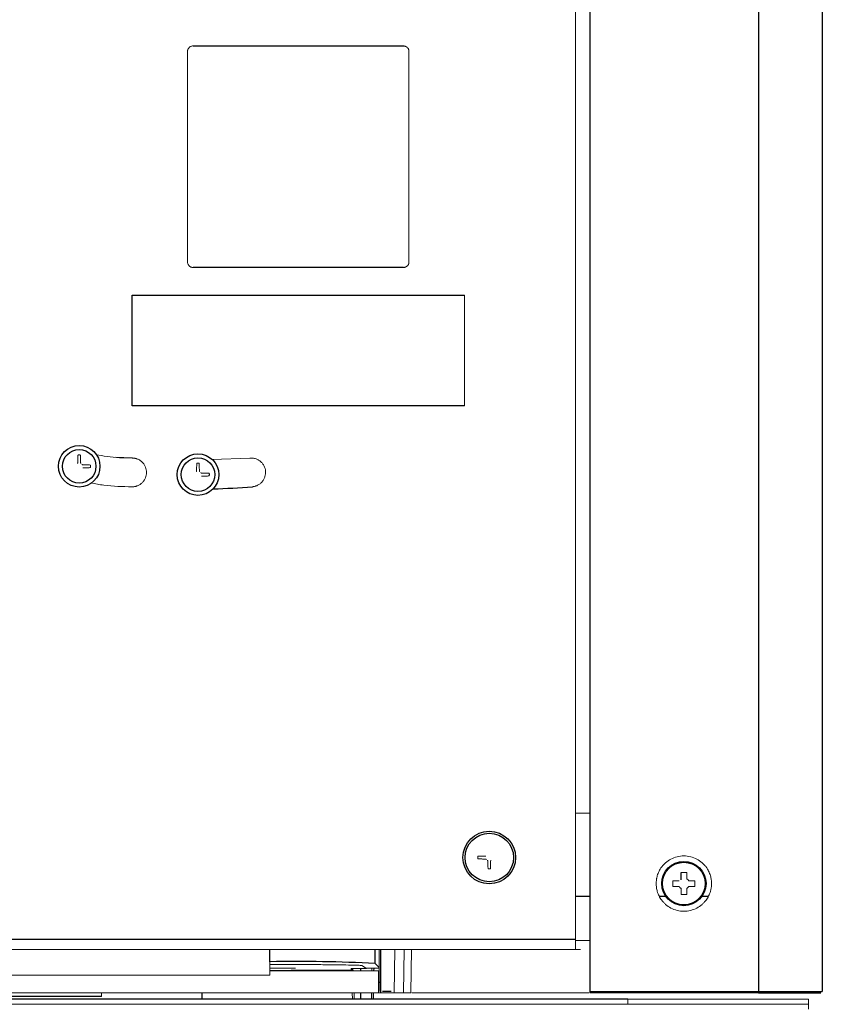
# Paper-space layout '_Back' of a CAD drawing. Header units: millimetres. Extents: x -468 to -148, y 37 to 1369.
# Tile 5 of 11: x -293 to -148, y 950 to 1128. Entities that reach past the tile are written whole.
import ezdxf

# ---------------------------------------------------------------- set-up
doc = ezdxf.new("R2010")
doc.units = ezdxf.units.MM

psp = doc.layouts.new('_Back')

# ---------------------------------------------------------------- linework, layer by layer
at = {"color": 7, "linetype": 'Continuous', "lineweight": 25}
for p, q in [((-190.16, 1369.19), (-190.16, 952.69)), ((-159.66, 1369.19), (-159.66, 952.69)), ((-148.16, 1369.19), (-148.16, 952.69)), ((-261.8, 1123.44), (-223.8, 1123.44)), ((-223.8, 1083.44), (-261.8, 1083.44)), ((-272.8, 1058.44), (-272.8, 1078.44)), ((-272.8, 1078.44), (-212.8, 1078.44)), ((-212.8, 1058.44), (-272.8, 1058.44)), ((-173.67, 972.88), (-173.67, 974.17)), ((-192.7, 969.89), (-190.16, 969.89)), ((-177.51, 969.89), (-176.43, 969.89)), ((-169.89, 969.89), (-168.81, 969.89)), ((-192.7, 962.09), (-423.9, 962.09)), ((-227.89, 952.6), (-227.89, 960.29)), ((-247.9, 958.07), (-247.9, 958.07)), ((-233.22, 956.83), (-232.86, 956.58)), ((-229.12, 956.44), (-229.11, 956.94)), ((-228.9, 957.74), (-228.2, 957.04)), ((-183.3, 951.29), (-433.3, 951.29)), ((-278.3, 951.81), (-338.13, 951.81)), ((-260.19, 952.44), (-260.19, 951.29)), ((-229.21, 951.29), (-229.19, 952.44)), ((-190.16, 952.69), (-148.16, 952.69)), ((-159.66, 952.44), (-190.16, 952.44))]:
    psp.add_line(p, q, dxfattribs=at)
at = {"color": 144, "linetype": 'Continuous', "lineweight": 18}
for p, q in [((-192.7, 1342.37), (-192.7, 960.29)), ((-262.8, 1084.44), (-262.8, 1122.44)), ((-222.8, 1122.44), (-222.8, 1084.44)), ((-212.8, 1078.44), (-212.8, 1058.44)), ((-272.8, 1049.04), (-275.81, 1049.21)), ((-251.52, 1049.03), (-258.35, 1048.74)), ((-175.14, 972.7), (-174.03, 972.7)), ((-172.29, 972.7), (-171.17, 972.7)), ((-174.03, 971.67), (-175.14, 971.67)), ((-171.17, 971.67), (-172.29, 971.67)), ((-424.78, 960.29), (-191.82, 960.29)), ((-247.9, 955.62), (-247.9, 960.29)), ((-228.2, 960.29), (-228.2, 954.39)), ((-225.35, 960.29), (-225.48, 952.44)), ((-223.8, 952.44), (-223.66, 960.29)), ((-222.35, 960.29), (-222.48, 952.44)), ((-243.3, 956.92), (-247.9, 956.92)), ((-247.9, 956.89), (-243.3, 956.89)), ((-243.3, 956.89), (-243.3, 956.92)), ((-230.46, 956.83), (-233.22, 956.83)), ((-233.2, 956.44), (-233.22, 956.83)), ((-232.86, 956.58), (-232.86, 956.44)), ((-231.3, 957.38), (-230.46, 956.83)), ((-228.3, 956.94), (-230.64, 956.94)), ((-229.48, 956.94), (-229.49, 956.44)), ((-228.2, 957.04), (-228.3, 956.94)), ((-368.7, 955.62), (-247.9, 955.62)), ((-247.9, 956.44), (-228.3, 956.44)), ((-228.3, 956.44), (-228.3, 952.44)), ((-228.1, 954.43), (-228.2, 954.39)), ((-228.07, 953.94), (-228.1, 954.43)), ((-228.07, 952.69), (-228.07, 953.94)), ((-222.48, 952.44), (-394.12, 952.44)), ((-278.3, 951.83), (-338.13, 951.83)), ((-278.3, 952.44), (-278.3, 951.81)), ((-233.02, 951.29), (-233.06, 952.44)), ((-232.72, 952.44), (-232.68, 951.29)), ((-229.56, 952.44), (-229.58, 951.29)), ((-183.3, 950.39), (-183.3, 951.29)), ((-155.65, 951.29), (-173.3, 951.29)), ((-150.65, 951.29), (-150.65, 949.49)), ((-155.65, 950.39), (-460.95, 950.39))]:
    psp.add_line(p, q, dxfattribs=at)
at = {"color": 8, "linetype": 'Continuous', "lineweight": 25}
for p, q in [((-247.9, 958.07), (-247.9, 960.29)), ((-228.9, 957.74), (-228.9, 960.29)), ((-231.54, 956.83), (-231.54, 956.44)), ((-231.57, 952.44), (-231.58, 951.29)), ((-226, 952.69), (-227.6, 952.69))]:
    psp.add_line(p, q, dxfattribs=at)
at = {"color": 7, "linetype": 'Continuous', "lineweight": 25}
for centre, radius in [((-282.35, 1047.54), 3.75), ((-282.35, 1047.54), 3.03), ((-260.9, 1046.04), 3.75), ((-260.9, 1046.04), 3.03), ((-208.3, 976.89), 4.75), ((-208.3, 976.89), 4.38), ((-173.16, 972.19), 4), ((-173.16, 972.19), 3.85)]:
    psp.add_circle(centre, radius, dxfattribs=at)
for centre, radius, start, end in [((-260.9, 1161.44), 118, 271.3269, 274.7719), ((-242.82, 700.35), 257.77, 86.9052, 91.1294)]:
    psp.add_arc(centre, radius, start, end, dxfattribs=at)
at = {"color": 144, "linetype": 'Continuous', "lineweight": 18}
for points, knots in [([(-262.8, 1122.44), (-262.8, 1122.47), (-262.8, 1122.54), (-262.78, 1122.63), (-262.76, 1122.72), (-262.72, 1122.84), (-262.64, 1122.99), (-262.51, 1123.15), (-262.35, 1123.28), (-262.18, 1123.38), (-261.99, 1123.43), (-261.86, 1123.44), (-261.8, 1123.44)], [0, 0, 0, 0, 0.060259, 0.120021, 0.179824, 0.240208, 0.369998, 0.50013, 0.629921, 0.760053, 0.879943, 1, 1, 1, 1]), ([(-223.8, 1123.44), (-223.77, 1123.44), (-223.71, 1123.44), (-223.61, 1123.43), (-223.52, 1123.4), (-223.4, 1123.36), (-223.25, 1123.28), (-223.09, 1123.15), (-222.96, 1122.99), (-222.87, 1122.82), (-222.81, 1122.63), (-222.8, 1122.5), (-222.8, 1122.44)], [0, 0, 0, 0, 0.060259, 0.120021, 0.179824, 0.240208, 0.369998, 0.50013, 0.629921, 0.760053, 0.879943, 1, 1, 1, 1]), ([(-261.8, 1083.44), (-261.83, 1083.44), (-261.89, 1083.44), (-261.99, 1083.46), (-262.08, 1083.48), (-262.2, 1083.52), (-262.35, 1083.6), (-262.51, 1083.73), (-262.64, 1083.89), (-262.73, 1084.07), (-262.79, 1084.25), (-262.8, 1084.38), (-262.8, 1084.44)], [0, 0, 0, 0, 0.060259, 0.120021, 0.179824, 0.240208, 0.369998, 0.50013, 0.629921, 0.760053, 0.879943, 1, 1, 1, 1]), ([(-222.8, 1084.44), (-222.8, 1084.41), (-222.8, 1084.35), (-222.82, 1084.25), (-222.84, 1084.16), (-222.88, 1084.04), (-222.96, 1083.89), (-223.09, 1083.73), (-223.25, 1083.6), (-223.42, 1083.51), (-223.61, 1083.45), (-223.74, 1083.45), (-223.8, 1083.44)], [0, 0, 0, 0, 0.060259, 0.120021, 0.179824, 0.240208, 0.369998, 0.50013, 0.629921, 0.760053, 0.879943, 1, 1, 1, 1]), ([(-282.7, 1048.08), (-282.69, 1048.08), (-282.68, 1048.08), (-282.65, 1048.09), (-282.63, 1048.1), (-282.62, 1048.12), (-282.6, 1048.14), (-282.6, 1048.16), (-282.6, 1048.19), (-282.6, 1048.24), (-282.6, 1048.32), (-282.6, 1048.45), (-282.59, 1048.62), (-282.59, 1048.83), (-282.59, 1049.04), (-282.58, 1049.24), (-282.58, 1049.41), (-282.57, 1049.52), (-282.57, 1049.57)], [0, 0, 0, 0, 0.015731, 0.031683, 0.04478, 0.063341, 0.077298, 0.093612, 0.102417, 0.125409, 0.186954, 0.250475, 0.382287, 0.500497, 0.658935, 0.777132, 0.892734, 1, 1, 1, 1]), ([(-282.57, 1049.57), (-282.53, 1049.58), (-282.46, 1049.58), (-282.35, 1049.59), (-282.24, 1049.58), (-282.17, 1049.58), (-282.13, 1049.57)], [0, 0, 0, 0, 0.250448, 0.5, 0.749552, 1, 1, 1, 1]), ([(-282.13, 1049.57), (-282.13, 1049.51), (-282.12, 1049.37), (-282.11, 1049.11), (-282.11, 1048.86), (-282.11, 1048.62), (-282.1, 1048.45), (-282.1, 1048.32), (-282.1, 1048.24), (-282.1, 1048.19), (-282.1, 1048.16), (-282.09, 1048.14), (-282.08, 1048.12), (-282.07, 1048.11), (-282.06, 1048.1), (-282.04, 1048.09), (-282.02, 1048.08), (-282.01, 1048.08), (-282, 1048.08)], [0, 0, 0, 0, 0.122606, 0.289372, 0.500316, 0.618594, 0.750566, 0.81157, 0.875741, 0.897882, 0.907028, 0.922534, 0.938115, 0.95135, 0.961655, 0.969196, 0.985196, 1, 1, 1, 1]), ([(-272.8, 1049.04), (-274.31, 1049.06), (-276.51, 1049.1), (-278.66, 1049.52), (-279.34, 1049.65)], [0, 0, 0, 0, 0.687137, 1, 1, 1, 1]), ([(-272.8, 1043.84), (-272.75, 1043.84), (-272.64, 1043.84), (-272.47, 1043.85), (-272.31, 1043.88), (-272.15, 1043.92), (-272, 1043.96), (-271.73, 1044.06), (-271.36, 1044.25), (-270.95, 1044.59), (-270.61, 1045), (-270.37, 1045.46), (-270.23, 1045.95), (-270.18, 1046.44), (-270.23, 1046.93), (-270.37, 1047.41), (-270.61, 1047.87), (-270.95, 1048.29), (-271.36, 1048.63), (-271.78, 1048.84), (-272.15, 1048.96), (-272.47, 1049.02), (-272.69, 1049.03), (-272.8, 1049.04)], [0, 0, 0, 0, 0.020146, 0.040136, 0.060049, 0.079966, 0.099967, 0.120131, 0.185079, 0.250093, 0.315042, 0.380056, 0.44001, 0.500029, 0.559983, 0.620002, 0.68495, 0.749964, 0.814913, 0.879927, 0.920044, 0.959855, 1, 1, 1, 1]), ([(-271.84, 1048.85), (-271.89, 1048.87), (-272, 1048.91), (-272.15, 1048.96), (-272.31, 1048.99), (-272.47, 1049.02), (-272.64, 1049.03), (-272.75, 1049.04), (-272.8, 1049.04)], [0, 0, 0, 0, 0.167703, 0.334104, 0.499867, 0.66566, 0.83215, 1, 1, 1, 1]), ([(-251.08, 1043.85), (-251.03, 1043.85), (-250.92, 1043.86), (-250.76, 1043.89), (-250.6, 1043.93), (-250.45, 1043.98), (-250.29, 1044.04), (-250.03, 1044.16), (-249.68, 1044.37), (-249.3, 1044.75), (-249, 1045.19), (-248.8, 1045.67), (-248.7, 1046.16), (-248.69, 1046.65), (-248.78, 1047.14), (-248.96, 1047.61), (-249.24, 1048.05), (-249.61, 1048.43), (-250.05, 1048.74), (-250.48, 1048.92), (-250.86, 1049.01), (-251.19, 1049.04), (-251.41, 1049.03), (-251.52, 1049.03)], [0, 0, 0, 0, 0.020146, 0.040136, 0.060049, 0.079966, 0.099967, 0.120131, 0.185079, 0.250093, 0.315042, 0.380056, 0.44001, 0.500029, 0.559983, 0.620002, 0.68495, 0.749964, 0.814913, 0.879927, 0.920044, 0.959855, 1, 1, 1, 1]), ([(-281.82, 1047.91), (-281.82, 1047.9), (-281.82, 1047.88), (-281.81, 1047.85), (-281.79, 1047.83), (-281.76, 1047.81), (-281.73, 1047.81), (-281.72, 1047.81)], [0, 0, 0, 0, 0.168911, 0.331647, 0.500562, 0.750796, 1, 1, 1, 1]), ([(-281.72, 1047.81), (-281.63, 1047.8), (-281.47, 1047.8), (-281.24, 1047.8), (-281.03, 1047.8), (-280.83, 1047.79), (-280.64, 1047.79), (-280.47, 1047.78), (-280.36, 1047.77), (-280.31, 1047.77)], [0, 0, 0, 0, 0.171971, 0.334226, 0.486773, 0.629616, 0.762763, 0.886221, 1, 1, 1, 1]), ([(-280.31, 1047.3), (-280.39, 1047.3), (-280.54, 1047.29), (-280.79, 1047.28), (-281.07, 1047.27), (-281.38, 1047.27), (-281.6, 1047.27), (-281.72, 1047.27)], [0, 0, 0, 0, 0.162003, 0.342984, 0.542965, 0.761966, 1, 1, 1, 1]), ([(-280.31, 1047.77), (-280.31, 1047.73), (-280.3, 1047.65), (-280.3, 1047.54), (-280.3, 1047.42), (-280.31, 1047.34), (-280.31, 1047.3)], [0, 0, 0, 0, 0.250359, 0.5, 0.749641, 1, 1, 1, 1]), ([(-261.25, 1046.58), (-261.24, 1046.58), (-261.23, 1046.58), (-261.2, 1046.59), (-261.18, 1046.6), (-261.17, 1046.62), (-261.15, 1046.64), (-261.15, 1046.66), (-261.15, 1046.69), (-261.15, 1046.74), (-261.15, 1046.82), (-261.15, 1046.95), (-261.14, 1047.12), (-261.14, 1047.33), (-261.14, 1047.54), (-261.13, 1047.74), (-261.13, 1047.91), (-261.12, 1048.02), (-261.12, 1048.07)], [0, 0, 0, 0, 0.0157314, 0.0316829, 0.0447801, 0.0633411, 0.0772984, 0.0936122, 0.102417, 0.1254086, 0.186954, 0.2504753, 0.3822869, 0.5004968, 0.6589345, 0.7771315, 0.8927341, 1, 1, 1, 1]), ([(-261.12, 1048.07), (-261.08, 1048.08), (-261.01, 1048.08), (-260.9, 1048.09), (-260.79, 1048.08), (-260.72, 1048.08), (-260.68, 1048.07)], [0, 0, 0, 0, 0.250448, 0.5, 0.749552, 1, 1, 1, 1]), ([(-260.68, 1048.07), (-260.68, 1048.01), (-260.67, 1047.87), (-260.66, 1047.61), (-260.66, 1047.36), (-260.66, 1047.12), (-260.65, 1046.95), (-260.65, 1046.82), (-260.65, 1046.74), (-260.65, 1046.69), (-260.65, 1046.66), (-260.64, 1046.64), (-260.63, 1046.62), (-260.62, 1046.61), (-260.61, 1046.6), (-260.59, 1046.59), (-260.57, 1046.58), (-260.56, 1046.58), (-260.55, 1046.58)], [0, 0, 0, 0, 0.122606, 0.289372, 0.500316, 0.618594, 0.750566, 0.81157, 0.875741, 0.897882, 0.907028, 0.922534, 0.938115, 0.95135, 0.961655, 0.969196, 0.985196, 1, 1, 1, 1]), ([(-260.37, 1046.41), (-260.37, 1046.4), (-260.37, 1046.38), (-260.36, 1046.35), (-260.34, 1046.33), (-260.31, 1046.31), (-260.28, 1046.31), (-260.27, 1046.31)], [0, 0, 0, 0, 0.1689112, 0.3316465, 0.5005618, 0.7507965, 1, 1, 1, 1]), ([(-260.27, 1046.31), (-260.18, 1046.3), (-260.02, 1046.3), (-259.79, 1046.3), (-259.58, 1046.3), (-259.38, 1046.29), (-259.19, 1046.29), (-259.02, 1046.28), (-258.91, 1046.27), (-258.86, 1046.27)], [0, 0, 0, 0, 0.171971, 0.334226, 0.486773, 0.629616, 0.762763, 0.886221, 1, 1, 1, 1]), ([(-258.86, 1045.8), (-258.94, 1045.8), (-259.09, 1045.79), (-259.34, 1045.78), (-259.62, 1045.77), (-259.93, 1045.77), (-260.15, 1045.77), (-260.27, 1045.77)], [0, 0, 0, 0, 0.162003, 0.342984, 0.542965, 0.761966, 1, 1, 1, 1]), ([(-258.86, 1046.27), (-258.86, 1046.23), (-258.85, 1046.15), (-258.85, 1046.04), (-258.85, 1045.92), (-258.86, 1045.84), (-258.86, 1045.8)], [0, 0, 0, 0, 0.250359, 0.5, 0.749641, 1, 1, 1, 1]), ([(-280.23, 1044.53), (-279.46, 1044.38), (-277.01, 1043.91), (-274.51, 1043.87), (-272.8, 1043.84)], [0, 0, 0, 0, 0.315928, 1, 1, 1, 1]), ([(-190.16, 984.89), (-190.19, 984.89), (-190.32, 984.89), (-190.7, 984.89), (-191.3, 984.89), (-191.91, 984.89), (-192.35, 984.89), (-192.58, 984.89), (-192.68, 984.89), (-192.7, 984.89)], [0, 0, 0, 0, 0.044863, 0.183328, 0.437641, 0.691953, 0.830227, 0.968692, 1, 1, 1, 1]), ([(-210.34, 976.65), (-210.34, 976.69), (-210.35, 976.77), (-210.35, 976.89), (-210.35, 977), (-210.34, 977.08), (-210.34, 977.12)], [0, 0, 0, 0, 0.250359, 0.5, 0.749641, 1, 1, 1, 1]), ([(-210.34, 977.12), (-210.26, 977.12), (-210.11, 977.13), (-209.86, 977.14), (-209.58, 977.15), (-209.27, 977.15), (-209.05, 977.15), (-208.93, 977.16)], [0, 0, 0, 0, 0.162003, 0.342984, 0.542965, 0.761966, 1, 1, 1, 1]), ([(-208.93, 976.62), (-209.02, 976.62), (-209.18, 976.62), (-209.41, 976.62), (-209.62, 976.63), (-209.82, 976.63), (-210.01, 976.64), (-210.18, 976.64), (-210.29, 976.65), (-210.34, 976.65)], [0, 0, 0, 0, 0.171971, 0.334226, 0.486773, 0.629616, 0.762763, 0.886221, 1, 1, 1, 1]), ([(-208.83, 976.52), (-208.83, 976.53), (-208.83, 976.54), (-208.84, 976.57), (-208.86, 976.59), (-208.89, 976.61), (-208.92, 976.62), (-208.93, 976.62)], [0, 0, 0, 0, 0.168911, 0.331647, 0.500562, 0.750796, 1, 1, 1, 1]), ([(-208.52, 974.85), (-208.52, 974.91), (-208.53, 975.05), (-208.54, 975.31), (-208.54, 975.56), (-208.54, 975.81), (-208.55, 975.97), (-208.55, 976.1), (-208.55, 976.18), (-208.55, 976.23), (-208.55, 976.26), (-208.56, 976.28), (-208.56, 976.3), (-208.58, 976.31), (-208.59, 976.33), (-208.61, 976.34), (-208.63, 976.34), (-208.64, 976.34), (-208.65, 976.34)], [0, 0, 0, 0, 0.122606, 0.289372, 0.500316, 0.618594, 0.750566, 0.81157, 0.875741, 0.897882, 0.907028, 0.922534, 0.938115, 0.95135, 0.961655, 0.969196, 0.985196, 1, 1, 1, 1]), ([(-207.95, 976.34), (-207.96, 976.34), (-207.97, 976.34), (-208, 976.33), (-208.02, 976.32), (-208.03, 976.3), (-208.05, 976.28), (-208.05, 976.26), (-208.05, 976.23), (-208.05, 976.18), (-208.05, 976.1), (-208.05, 975.97), (-208.06, 975.8), (-208.06, 975.59), (-208.06, 975.39), (-208.07, 975.19), (-208.07, 975.01), (-208.08, 974.9), (-208.08, 974.85)], [0, 0, 0, 0, 0.015731, 0.031683, 0.04478, 0.063341, 0.077298, 0.093612, 0.102417, 0.125409, 0.186954, 0.250475, 0.382287, 0.500497, 0.658934, 0.777132, 0.892734, 1, 1, 1, 1]), ([(-178.16, 972.19), (-178.16, 972.25), (-178.16, 972.39), (-178.14, 972.59), (-178.12, 972.79), (-178.09, 972.99), (-178.06, 973.19), (-178.01, 973.39), (-177.9, 973.81), (-177.66, 974.43), (-177.25, 975.1), (-176.83, 975.59), (-176.31, 976.1), (-175.51, 976.65), (-174.39, 977.08), (-173.16, 977.24), (-171.93, 977.08), (-170.8, 976.65), (-170.01, 976.1), (-169.49, 975.59), (-169.07, 975.1), (-168.66, 974.44), (-168.4, 973.76), (-168.27, 973.24), (-168.2, 972.89), (-168.17, 972.54), (-168.16, 972.3), (-168.16, 972.19)], [0, 0, 0, 0, 0.012962, 0.025873, 0.038754, 0.051626, 0.064511, 0.07743, 0.090404, 0.147616, 0.204877, 0.238274, 0.271709, 0.344118, 0.420875, 0.500006, 0.579138, 0.655894, 0.728304, 0.761705, 0.795135, 0.852358, 0.909608, 0.932256, 0.954794, 0.977337, 1, 1, 1, 1]), ([(-208.08, 974.85), (-208.12, 974.84), (-208.19, 974.84), (-208.3, 974.84), (-208.41, 974.84), (-208.48, 974.84), (-208.52, 974.85)], [0, 0, 0, 0, 0.250448, 0.5, 0.749552, 1, 1, 1, 1]), ([(-175.14, 971.67), (-175.15, 971.76), (-175.15, 971.93), (-175.15, 972.19), (-175.15, 972.44), (-175.15, 972.62), (-175.14, 972.7)], [0, 0, 0, 0, 0.250005, 0.5, 0.749995, 1, 1, 1, 1]), ([(-173.67, 974.17), (-173.59, 974.17), (-173.42, 974.18), (-173.16, 974.18), (-172.9, 974.18), (-172.73, 974.17), (-172.64, 974.17)], [0, 0, 0, 0, 0.250074, 0.5, 0.749926, 1, 1, 1, 1]), ([(-172.64, 974.17), (-172.64, 974.1), (-172.64, 973.96), (-172.64, 973.74), (-172.64, 973.51), (-172.64, 973.29), (-172.64, 973.13), (-172.64, 973.05)], [0, 0, 0, 0, 0.194876, 0.392313, 0.592311, 0.794873, 1, 1, 1, 1]), ([(-172.64, 973.05), (-172.61, 973.04), (-172.56, 973), (-172.48, 972.94), (-172.41, 972.87), (-172.34, 972.79), (-172.31, 972.73), (-172.29, 972.7)], [0, 0, 0, 0, 0.201532, 0.400286, 0.598267, 0.797506, 1, 1, 1, 1]), ([(-171.17, 972.7), (-171.17, 972.62), (-171.17, 972.44), (-171.16, 972.19), (-171.17, 971.93), (-171.17, 971.76), (-171.17, 971.67)], [0, 0, 0, 0, 0.250005, 0.5, 0.749995, 1, 1, 1, 1]), ([(-168.16, 972.19), (-168.16, 972.12), (-168.16, 971.98), (-168.17, 971.78), (-168.19, 971.58), (-168.22, 971.38), (-168.26, 971.18), (-168.3, 970.98), (-168.42, 970.56), (-168.66, 969.94), (-169.07, 969.28), (-169.49, 968.78), (-170.01, 968.27), (-170.8, 967.72), (-171.93, 967.29), (-173.16, 967.13), (-174.39, 967.29), (-175.51, 967.72), (-176.31, 968.27), (-176.83, 968.78), (-177.25, 969.28), (-177.66, 969.94), (-177.92, 970.61), (-178.05, 971.13), (-178.11, 971.48), (-178.15, 971.83), (-178.16, 972.07), (-178.16, 972.19)], [0, 0, 0, 0, 0.012962, 0.025873, 0.038754, 0.051626, 0.064511, 0.07743, 0.090404, 0.147616, 0.204877, 0.238274, 0.271709, 0.344118, 0.420875, 0.500006, 0.579138, 0.655894, 0.728304, 0.761705, 0.795135, 0.852358, 0.909608, 0.932256, 0.954794, 0.977337, 1, 1, 1, 1]), ([(-173.67, 971.32), (-173.7, 971.34), (-173.76, 971.37), (-173.84, 971.44), (-173.91, 971.51), (-173.97, 971.59), (-174.01, 971.64), (-174.03, 971.67)], [0, 0, 0, 0, 0.201532, 0.400286, 0.598267, 0.797506, 1, 1, 1, 1]), ([(-173.67, 970.2), (-173.67, 970.27), (-173.67, 970.42), (-173.67, 970.63), (-173.67, 970.86), (-173.67, 971.09), (-173.67, 971.24), (-173.67, 971.32)], [0, 0, 0, 0, 0.194876, 0.392313, 0.592311, 0.794873, 1, 1, 1, 1]), ([(-172.29, 971.67), (-172.31, 971.64), (-172.34, 971.59), (-172.41, 971.51), (-172.48, 971.44), (-172.56, 971.37), (-172.61, 971.34), (-172.64, 971.32)], [0, 0, 0, 0, 0.202494, 0.401733, 0.599714, 0.798468, 1, 1, 1, 1]), ([(-172.64, 971.32), (-172.64, 971.24), (-172.64, 971.09), (-172.64, 970.86), (-172.64, 970.63), (-172.64, 970.42), (-172.64, 970.27), (-172.64, 970.2)], [0, 0, 0, 0, 0.205127, 0.407689, 0.607687, 0.805124, 1, 1, 1, 1]), ([(-172.64, 970.2), (-172.73, 970.2), (-172.9, 970.19), (-173.16, 970.19), (-173.42, 970.19), (-173.59, 970.2), (-173.67, 970.2)], [0, 0, 0, 0, 0.250074, 0.5, 0.749926, 1, 1, 1, 1]), ([(-192.7, 961.89), (-192.6, 961.89), (-192.41, 961.89), (-191.94, 961.89), (-191.3, 961.89), (-190.66, 961.89), (-190.29, 961.89), (-190.17, 961.89), (-190.16, 961.89)], [0, 0, 0, 0, 0.138752, 0.28746, 0.560418, 0.833375, 0.981707, 1, 1, 1, 1]), ([(-247.9, 957.58), (-247.01, 957.58), (-245.03, 957.58), (-242.02, 957.57), (-239, 957.55), (-236.3, 957.52), (-234.09, 957.49), (-232.5, 957.46), (-231.52, 957.42), (-231.37, 957.4), (-231.3, 957.38)], [0, 0, 0, 0, 0.1029161, 0.2283764, 0.3589284, 0.4921846, 0.6254428, 0.7559999, 0.8814676, 1, 1, 1, 1]), ([(-233.09, 956.58), (-237.56, 956.55), (-242.42, 956.53), (-247.49, 956.51), (-247.9, 956.51)], [0, 0, 0, 0, 0.919849, 1, 1, 1, 1]), ([(-190.33, 952.44), (-196.09, 952.44), (-206.66, 952.44), (-217.41, 952.44), (-222.31, 952.44)], [0, 0, 0, 0, 0.545015, 1, 1, 1, 1]), ([(-178.3, 951.29), (-178.3, 951.29), (-178.3, 951.29), (-178.32, 951.29), (-178.35, 951.29), (-178.39, 951.29), (-178.44, 951.29), (-178.5, 951.29), (-178.57, 951.29), (-178.68, 951.29), (-178.85, 951.29), (-179.11, 951.29), (-179.41, 951.29), (-179.87, 951.29), (-180.41, 951.29), (-181, 951.29), (-181.45, 951.29), (-181.92, 951.29), (-182.38, 951.29), (-182.84, 951.29), (-183.15, 951.29), (-183.3, 951.29)], [0, 0, 0, 0, 0.03024, 0.060281, 0.090188, 0.120031, 0.149875, 0.179789, 0.20984, 0.240094, 0.304385, 0.368744, 0.434403, 0.50013, 0.631342, 0.695633, 0.759991, 0.821708, 0.883493, 0.94173, 1, 1, 1, 1]), ([(-173.3, 951.29), (-173.38, 951.29), (-173.54, 951.29), (-173.77, 951.29), (-174.01, 951.29), (-174.24, 951.29), (-174.47, 951.29), (-174.69, 951.29), (-174.92, 951.29), (-175.22, 951.29), (-175.6, 951.29), (-176.04, 951.29), (-176.46, 951.29), (-176.97, 951.29), (-177.4, 951.29), (-177.75, 951.29), (-177.95, 951.29), (-178.11, 951.29), (-178.22, 951.29), (-178.29, 951.29), (-178.3, 951.29), (-178.3, 951.29)], [0, 0, 0, 0, 0.03024, 0.060281, 0.090188, 0.120031, 0.149875, 0.179789, 0.20984, 0.240094, 0.304385, 0.368744, 0.434403, 0.50013, 0.631342, 0.695633, 0.759991, 0.821708, 0.883493, 0.94173, 1, 1, 1, 1]), ([(-150.65, 951.29), (-150.65, 951.29), (-150.65, 951.29), (-150.67, 951.29), (-150.7, 951.29), (-150.74, 951.29), (-150.79, 951.29), (-150.85, 951.29), (-150.92, 951.29), (-151.03, 951.29), (-151.2, 951.29), (-151.46, 951.29), (-151.76, 951.29), (-152.22, 951.29), (-152.76, 951.29), (-153.35, 951.29), (-153.8, 951.29), (-154.27, 951.29), (-154.73, 951.29), (-155.19, 951.29), (-155.5, 951.29), (-155.65, 951.29)], [0, 0, 0, 0, 0.03024, 0.060281, 0.090188, 0.120031, 0.149875, 0.179789, 0.20984, 0.240094, 0.304385, 0.368744, 0.434403, 0.50013, 0.631342, 0.695633, 0.759991, 0.821708, 0.883493, 0.94173, 1, 1, 1, 1]), ([(-150.65, 950.39), (-150.65, 950.39), (-150.65, 950.39), (-150.67, 950.39), (-150.7, 950.39), (-150.74, 950.39), (-150.79, 950.39), (-150.85, 950.39), (-150.92, 950.39), (-151.03, 950.39), (-151.2, 950.39), (-151.46, 950.39), (-151.76, 950.39), (-152.22, 950.39), (-152.76, 950.39), (-153.35, 950.39), (-153.8, 950.39), (-154.27, 950.39), (-154.73, 950.39), (-155.19, 950.39), (-155.5, 950.39), (-155.65, 950.39)], [0, 0, 0, 0, 0.03024, 0.060281, 0.090188, 0.120031, 0.149875, 0.179789, 0.20984, 0.240094, 0.304385, 0.368744, 0.434403, 0.50013, 0.631342, 0.695633, 0.759991, 0.821708, 0.883493, 0.94173, 1, 1, 1, 1])]:
    psp.add_open_spline(points, degree=3, knots=knots, dxfattribs=at)
at = {"color": 7, "linetype": 'Continuous', "lineweight": 25}
for points, knots in [([(-190.16, 952.69), (-190.16, 952.67), (-190.16, 952.63), (-190.16, 952.58), (-190.16, 952.53), (-190.16, 952.48), (-190.16, 952.44), (-190.16, 952.44), (-190.16, 952.44)], [0, 0, 0, 0, 0.12881, 0.272774, 0.431887, 0.606139, 0.795517, 1, 1, 1, 1]), ([(-159.66, 952.44), (-159.66, 952.44), (-159.66, 952.44), (-159.66, 952.45), (-159.66, 952.47), (-159.66, 952.5), (-159.66, 952.53), (-159.66, 952.56), (-159.66, 952.59), (-159.66, 952.62), (-159.66, 952.66), (-159.66, 952.68), (-159.66, 952.69)], [0, 0, 0, 0, 0.123957, 0.242594, 0.355909, 0.463902, 0.566569, 0.663911, 0.755925, 0.842612, 0.92397, 1, 1, 1, 1]), ([(-159.66, 952.44), (-158.19, 952.44), (-156.72, 952.44), (-154, 952.44), (-152.75, 952.44), (-150.66, 952.44), (-149.83, 952.44), (-148.7, 952.44), (-148.41, 952.44), (-148.41, 952.44)], [0, 0, 0, 0, 0.25, 0.25, 0.5, 0.5, 0.75, 0.75, 1, 1, 1, 1])]:
    psp.add_open_spline(points, degree=3, knots=knots, dxfattribs=at)

doc.saveas('drawing.dxf')
